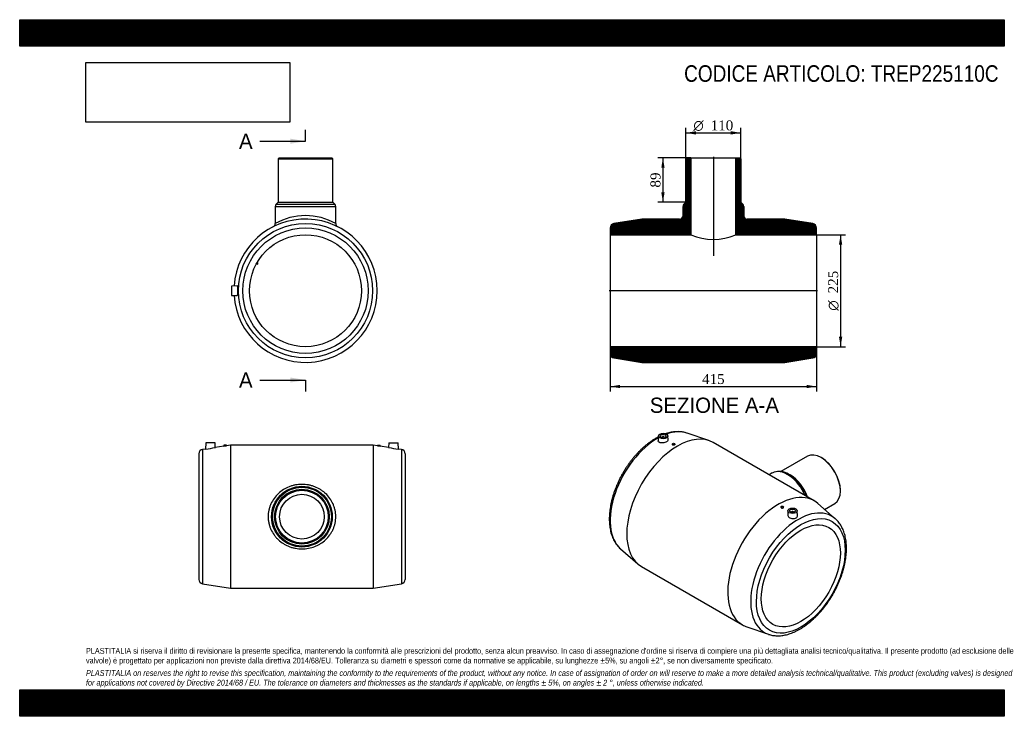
# Model space of a CAD drawing. Header units: millimetres. Extents: x 0 to 1980, y 0 to 1400.
import ezdxf
from ezdxf.enums import TextEntityAlignment as Align
from ezdxf.lldxf.tags import DXFTag

# ---------------------------------------------------------------- set-up
doc = ezdxf.new("R2010")
doc.units = ezdxf.units.MM
doc.header["$LTSCALE"] = 6.666667
for name, color, linetype in [('Default', 7, 'Continuous'), ('DV4_Default', 7, 'Continuous'), ('TREP225110C', 7, 'Continuous')]:
    doc.layers.add(name, color=color, linetype=linetype)
doc.styles.add('SEACAD_Solid_Edge_ANSI', font='seans.ttf')
doc.styles.add('SEACAD_Solid_Edge_ANSI1_Symbols', font='semeca1.ttf')
doc.styles.add('SEACAD_Times_New_Roman', font='times.ttf')
tags = doc.linetypes.add('CENTER2', pattern=[28.575, 19.05, -3.175, 3.175, -3.175]).pattern_tags.tags
tags[10:11] = [DXFTag(74, 4), DXFTag(75, 0), DXFTag(340, '0'), DXFTag(46, 0.0), DXFTag(50, 0.0), DXFTag(44, 0.0), DXFTag(45, 0.0)]
tags[8:9] = [DXFTag(74, 4), DXFTag(75, 0), DXFTag(340, '0'), DXFTag(46, 0.0), DXFTag(50, 0.0), DXFTag(44, 0.0), DXFTag(45, 0.0)]
tags[6:7] = [DXFTag(74, 4), DXFTag(75, 0), DXFTag(340, '0'), DXFTag(46, 0.0), DXFTag(50, 0.0), DXFTag(44, 0.0), DXFTag(45, 0.0)]
tags[4:5] = [DXFTag(74, 4), DXFTag(75, 0), DXFTag(340, '0'), DXFTag(46, 0.0), DXFTag(50, 0.0), DXFTag(44, 0.0), DXFTag(45, 0.0)]
doc.dimstyles.new('ANSImm', dxfattribs={"dimtxt": 20, "dimasz": 20, "dimexe": 10, "dimexo": 0, "dimgap": 5, "dimtad": 1, "dimlfac": 1, "dimdsep": 46, "dimtxsty": 'SEACAD_Times_New_Roman', "dimblk1": '_SE_FILLED', "dimblk2": '_SE_FILLED', "dimsah": 1, "dimcen": 10, "dimazin": 0, "dimtfac": 0.85, "dimtdec": 3, "dimtofl": 0, "dimtmove": 0, "dimatfit": 3, "dimfxl": 1, "dimarcsym": 0})
picture_1 = doc.add_image_def('image1.jpg', size_in_pixel=(4302, 1260))

# ---------------------------------------------------------------- blocks, each defined once
blk = doc.blocks.new('SE')
at = {"layer": 'TREP225110C', "color": 7, "linetype": 'Continuous'}
for p, q in [((373.7, 537.2), (367.7, 536.2)), ((367.7, 536.2), (367.7, 266.2)), ((374.1, 549.7), (373.7, 537.2)), ((393.1, 549.7), (374.1, 549.7)), ((393.4, 540.4), (393.1, 549.7)), ((410.7, 543.1), (393.4, 540.4)), ((415.6, 544.7), (410.6, 544.7)), ((410.6, 544.7), (410.6, 543.1)), ((424.1, 545.2), (415.6, 543.9)), ((415.6, 543.9), (415.6, 544.7)), ((424.1, 545.2), (424.1, 257.2)), ((711.1, 545.2), (424.1, 545.2)), ((711.1, 545.2), (711.1, 257.2)), ((719.6, 543.9), (711.1, 545.2)), ((719.6, 544.7), (724.6, 544.7)), ((719.6, 544.7), (719.6, 543.9)), ((724.6, 543.1), (724.6, 544.7)), ((741.8, 540.4), (724.6, 543.1)), ((742.1, 549.7), (741.8, 540.4)), ((742.1, 549.7), (761.1, 549.7)), ((761.6, 537.2), (761.1, 549.7)), ((767.5, 536.2), (761.5, 537.2)), ((767.5, 536.2), (767.5, 266.2)), ((360.1, 527.4), (360.1, 275.1)), ((775.1, 527.4), (775.1, 275.1)), ((367.7, 266.2), (424.1, 257.2)), ((711.1, 257.2), (767.5, 266.2)), ((424.1, 257.2), (711.1, 257.2))]:
    blk.add_line(p, q, dxfattribs=at)
for radius in [61, 59.2, 55, 53, 45]:
    blk.add_circle((567.6, 401.2), radius, dxfattribs=at)
for centre, radius, start, end in [((369.1, 527.4), 9, 99.0637, 180), ((361.2, 679.2), 142.6, 275.039, 283.0884), ((389.9, 689.3), 147.7, 278.0816, 280.0457), ((745.4, 689.3), 147.7, 259.9543, 261.9184), ((774.1, 679.2), 142.6, 256.9116, 264.961), ((766.1, 527.4), 9, 0, 80.9363), ((369.1, 275.1), 9, 180, 260.9363), ((766.1, 275.1), 9, 279.0637, 0)]:
    blk.add_arc(centre, radius, start, end, dxfattribs=at)
blk.add_open_spline([(499.6, 401.2), (499.6, 405.7), (500.1, 410.1), (501.5, 416.5), (502.1, 418.6), (503.4, 422.8), (504.2, 424.8), (506.9, 430.8), (509.1, 434.5), (514.2, 441.5), (517, 444.7), (523.3, 450.6), (526.7, 453.2), (534, 457.8), (537.8, 459.7), (543.9, 462.1), (546, 462.8), (550.2, 464), (552.3, 464.5), (558.8, 465.7), (563.1, 466.1), (569.8, 466.1), (572, 466), (576.4, 465.6), (578.5, 465.3), (582.8, 464.5), (585, 464), (589.2, 462.8), (591.3, 462.1), (597.4, 459.7), (601.2, 457.8), (606.7, 454.4), (608.5, 453.1), (611.9, 450.5), (613.5, 449.1), (618.2, 444.8), (621.1, 441.5), (626.2, 434.5), (628.3, 430.8), (631, 424.9), (631.8, 422.9), (633.1, 418.7), (633.7, 416.6), (635.1, 410.1), (635.6, 405.8), (635.6, 397), (635.1, 392.5), (633.3, 383.9), (631.9, 379.8), (629.3, 373.8), (628.3, 371.9), (626.1, 368.1), (624.9, 366.3), (621.2, 361.1), (618.3, 357.8), (612, 351.9), (608.6, 349.3), (603.2, 345.9), (601.3, 344.9), (597.4, 342.9), (595.4, 342), (589.3, 339.7), (585.2, 338.5), (576.6, 336.8), (572.1, 336.4), (563.3, 336.4), (559, 336.8), (552.5, 338), (550.3, 338.5), (546.1, 339.7), (544, 340.4), (540, 342), (538, 342.8), (534.1, 344.8), (532.2, 345.8), (526.7, 349.3), (523.3, 351.9), (518.6, 356.3), (517.1, 357.8), (514.2, 361), (512.9, 362.7), (509.1, 367.9), (506.9, 371.6), (504.2, 377.6), (503.4, 379.7), (502.1, 383.8), (501.5, 385.9), (500.6, 390.2), (500.2, 392.4), (499.7, 396.8), (499.6, 399), (499.6, 401.2)], degree=3, knots=[0, 0, 0, 0, 0.03125, 0.03125, 0.046875, 0.046875, 0.0625, 0.0625, 0.09375, 0.09375, 0.125, 0.125, 0.15625, 0.15625, 0.1875, 0.1875, 0.203125, 0.203125, 0.21875, 0.21875, 0.25, 0.25, 0.265625, 0.265625, 0.28125, 0.28125, 0.296875, 0.296875, 0.3125, 0.3125, 0.34375, 0.34375, 0.359375, 0.359375, 0.375, 0.375, 0.40625, 0.40625, 0.4375, 0.4375, 0.453125, 0.453125, 0.46875, 0.46875, 0.5, 0.5, 0.53125, 0.53125, 0.5625, 0.5625, 0.578125, 0.578125, 0.59375, 0.59375, 0.625, 0.625, 0.65625, 0.65625, 0.671875, 0.671875, 0.6875, 0.6875, 0.71875, 0.71875, 0.75, 0.75, 0.78125, 0.78125, 0.796875, 0.796875, 0.8125, 0.8125, 0.828125, 0.828125, 0.84375, 0.84375, 0.875, 0.875, 0.890625, 0.890625, 0.90625, 0.90625, 0.9375, 0.9375, 0.953125, 0.953125, 0.96875, 0.96875, 0.984375, 0.984375, 1, 1, 1, 1], dxfattribs=at)
blk = doc.blocks.new('SE1')
at = {"layer": 'TREP225110C', "color": 7, "linetype": 'Continuous'}
for p, q in [((1284.5, 563.4), (1284.1, 553.4)), ((1292, 560.7), (1292, 560.2)), ((1296, 560.2), (1296, 560.7)), ((1303.9, 555.2), (1303.5, 563.4)), ((1386.1, 554.1), (1342.2, 569.1)), ((1312.4, 547.2), (1312.4, 545.9)), ((1317.4, 546.4), (1317.4, 547.2)), ((1597.6, 433.1), (1394.6, 550.2)), ((1584, 522.8), (1530.8, 492)), ((1612.9, 519.2), (1611.5, 520)), ((1513.5, 489), (1507.1, 485.3)), ((1550, 484.5), (1547, 486.2)), ((1650.4, 452.7), (1650.4, 454.3)), ((1530.9, 421), (1530.9, 420.2)), ((1535.9, 419.8), (1535.9, 421)), ((1640.2, 397.1), (1605.2, 427.6)), ((1618.7, 415.8), (1639, 427.5)), ((1544.7, 413.2), (1544.4, 405)), ((1552.2, 410.5), (1552.2, 410)), ((1556.2, 410), (1556.2, 410.5)), ((1564.1, 403.2), (1563.7, 413.2)), ((1208.1, 336.8), (1243, 306.3)), ((1250.6, 300.8), (1453.6, 183.6)), ((1462.2, 179.7), (1506, 164.8))]:
    blk.add_line(p, q, dxfattribs=at)
blk.add_arc((1527.6, 461.4), 30.9, 61.2537, 117.3823, dxfattribs=at)
for centre, major_axis, start_param, end_param in [((1282.8, 448.6), (-67.5, -116.9), 3.910251, 6.170144), ((1322.6, 425.5), (-72, -124.7), 3.141593, 6.283185), ((1294, 560.7), (-2, 0), 2.647628, 6.283185), ((1294, 560.7), (-2, 0), 0, 0.493965), ((1282.8, 448.6), (-67.5, -116.9), 3.25965, 3.737612), ((1282.8, 448.6), (-67.5, -116.9), 3.254634, 3.25965), ((1611.5, 475.1), (-27.5, 47.6), 3.141593, 6.283185), ((1612.9, 475.9), (26.5, -45.9), 0.785398, 2.356194), ((1544, 436.1), (-30.5, 52.8), 4.520824, 6.283185), ((1547, 437.9), (-29.6, 51.3), 5.298016, 5.600191), ((1550, 439.6), (-27.5, 47.6), 4.4121, 5.497787), ((1547, 437.9), (-29.6, 51.3), 4.455823, 5.298016), ((1525.6, 308.4), (-72, -124.7), 3.028551, 6.283185), ((1565.5, 285.3), (-67.5, -116.9), 3.030452, 6.283185), ((1554.2, 410.5), (2, 0), 0, 3.635557), ((1554.2, 410.5), (2, 0), 5.789221, 6.283185), ((1565.5, 285.3), (-67.5, -116.9), -3.254634, -3.252734), ((1525.6, 308.4), (-72, -124.7), 0, 0.113041), ((1565.5, 285.3), (-67.5, -116.9), 0, 0.113041), ((1565.5, 285.3), (-67.5, -116.9), 0.113041, 0.115168)]:
    blk.add_ellipse(centre, major_axis=major_axis, ratio=0.57735, start_param=start_param, end_param=end_param, dxfattribs=at)
for centre, major_axis in [((1294, 563.3), (-9.5, 0)), ((1294, 563.3), (-5.75, 0)), ((1314.9, 547.2), (-2.5, 0)), ((1533.4, 421), (2.5, 0)), ((1554.2, 413.1), (9.5, 0)), ((1554.2, 413.1), (5.75, 0)), ((1570.8, 282.2), (-63.1, -109.2)), ((1570.8, 282.2), (-56.2, -97.4))]:
    blk.add_ellipse(centre, major_axis=major_axis, ratio=0.57735, dxfattribs=at)
for points, knots in [([(1279.3, 558.7), (1278.3, 558.2), (1275.8, 556.7), (1271.5, 553.9), (1266.5, 550.4), (1261.5, 546.6), (1256.6, 542.6), (1251.8, 538.2), (1247, 533.7), (1242.4, 528.9), (1237.9, 523.9), (1233.5, 518.8), (1229.2, 513.4), (1225.1, 507.8), (1221.1, 502.1), (1217.3, 496.3), (1213.7, 490.3), (1210.3, 484.3), (1207, 478.1), (1204, 471.9), (1201.1, 465.5), (1198.5, 459.2), (1196.1, 452.8), (1193.9, 446.4), (1192, 440), (1190.3, 433.6), (1188.9, 427.2), (1187.7, 420.9), (1186.8, 414.7), (1186.1, 408.5), (1185.7, 402.5), (1185.5, 396.5), (1185.7, 390.7), (1186.1, 385), (1186.8, 379.5), (1187.7, 374.2), (1188.9, 369), (1190.4, 364.1), (1192.2, 359.4), (1194.2, 354.9), (1196.5, 350.7), (1199.1, 346.8), (1201.8, 343.1), (1204.8, 339.8), (1207, 337.6), (1208.2, 336.7), (1208.2, 336.6)], [0, 0, 0, 0, 0.012547, 0.036196, 0.059831, 0.083452, 0.107055, 0.13064, 0.154206, 0.177754, 0.201284, 0.2248, 0.248302, 0.271793, 0.295276, 0.318753, 0.342227, 0.365699, 0.389173, 0.41265, 0.436133, 0.459625, 0.483128, 0.506644, 0.530177, 0.553728, 0.5773, 0.600894, 0.624511, 0.648153, 0.671818, 0.695504, 0.719208, 0.742922, 0.766633, 0.790326, 0.81398, 0.837572, 0.861073, 0.884455, 0.907689, 0.930753, 0.953632, 0.976324, 0.99884, 1, 1, 1, 1]), ([(1284.4, 561.6), (1283, 560.8), (1281.2, 559.9), (1279.6, 558.9), (1279.3, 558.7)], [0.92008926, 0.92008926, 0.92008926, 0.92008926, 0.9863157, 1, 1, 1, 1]), ([(1303.9, 555.2), (1303.9, 555.2), (1303.9, 555.1), (1303.8, 554.4), (1303.5, 553.8), (1302.5, 552.6), (1301.7, 552), (1299.8, 551), (1298.7, 550.5), (1296.3, 549.8), (1295, 549.5), (1292.4, 549.3), (1291.1, 549.2), (1288.8, 549.5), (1287.7, 549.7), (1285, 550.8), (1284, 552.1), (1284.1, 553.4)], [0.4921522, 0.4921522, 0.4921522, 0.4921522, 0.5, 0.5, 0.5625, 0.5625, 0.625, 0.625, 0.6875, 0.6875, 0.75, 0.75, 0.8125, 0.8125, 0.875, 0.875, 1, 1, 1, 1]), ([(1341.8, 569.2), (1340.4, 569.7), (1337.9, 570.5), (1333.6, 571.3), (1329.1, 571.9), (1324.6, 572.1), (1319.9, 572), (1315.1, 571.6), (1310.2, 570.8), (1305.2, 569.7), (1301.5, 568.6), (1299.5, 567.9), (1299.1, 567.8)], [0, 0, 0, 0, 0.0686695, 0.1428639, 0.217507, 0.2926861, 0.3684462, 0.4447901, 0.5216829, 0.5990608, 0.676842, 0.693912, 0.693912, 0.693912, 0.693912]), ([(1317.4, 546.4), (1317.4, 546.1), (1317.1, 545.7), (1316.2, 545.2), (1315.6, 545), (1314.3, 544.9), (1313.6, 544.9), (1312.7, 545.3), (1312.4, 545.6), (1312.4, 545.9)], [0.5034224, 0.5034224, 0.5034224, 0.5034224, 0.625, 0.625, 0.75, 0.75, 0.875, 0.875, 1, 1, 1, 1]), ([(1530.9, 420.2), (1530.9, 419.8), (1531.1, 419.3), (1532, 418.6), (1532.6, 418.4), (1533.3, 418.3)], [0.7525918, 0.7525918, 0.7525918, 0.7525918, 0.875, 0.875, 1, 1, 1, 1]), ([(1533.3, 418.3), (1534, 418.3), (1534.6, 418.4), (1535.6, 418.9), (1535.9, 419.3), (1535.9, 419.7), (1535.9, 419.8), (1535.9, 419.8)], [0, 0, 0, 0, 0.125, 0.125, 0.25, 0.25, 0.2527036, 0.2527036, 0.2527036, 0.2527036]), ([(1506.2, 164.7), (1506.7, 164.6), (1508.4, 163.9), (1511.7, 163.1), (1516.1, 162.3), (1520.6, 161.8), (1525.2, 161.7), (1529.9, 161.9), (1534.7, 162.5), (1539.6, 163.4), (1544.6, 164.6), (1549.7, 166.2), (1554.7, 168.1), (1559.8, 170.3), (1564.9, 172.8), (1570, 175.7), (1575.1, 178.8), (1580.1, 182.3), (1585.1, 186), (1590, 190), (1594.9, 194.2), (1599.6, 198.7), (1604.3, 203.4), (1608.9, 208.3), (1613.3, 213.4), (1617.6, 218.7), (1621.8, 224.2), (1625.8, 229.8), (1629.7, 235.6), (1633.3, 241.6), (1636.9, 247.6), (1640.2, 253.7), (1643.3, 260), (1646.2, 266.3), (1648.9, 272.6), (1651.4, 279), (1653.6, 285.4), (1655.6, 291.8), (1657.4, 298.2), (1658.9, 304.6), (1660.2, 310.9), (1661.2, 317.1), (1662, 323.3), (1662.5, 329.4), (1662.7, 335.4), (1662.6, 341.3), (1662.3, 347), (1661.7, 352.6), (1660.9, 358), (1659.7, 363.2), (1658.3, 368.2), (1656.6, 373), (1654.7, 377.5), (1652.5, 381.8), (1650, 385.9), (1647.3, 389.6), (1644.4, 393), (1641.9, 395.6), (1640.5, 396.8), (1640, 397.2)], [0, 0, 0, 0, 0.005393, 0.022484, 0.039659, 0.056946, 0.074362, 0.091913, 0.109597, 0.127404, 0.145317, 0.163316, 0.181382, 0.199494, 0.217636, 0.235794, 0.253956, 0.272113, 0.290261, 0.308396, 0.326516, 0.344622, 0.362714, 0.380792, 0.398859, 0.416914, 0.434961, 0.453, 0.471034, 0.489065, 0.507095, 0.525125, 0.543157, 0.561193, 0.579235, 0.597285, 0.615345, 0.633416, 0.651501, 0.669602, 0.687719, 0.705854, 0.724007, 0.742179, 0.760368, 0.778571, 0.796784, 0.814999, 0.833204, 0.851385, 0.869524, 0.8876, 0.905593, 0.923479, 0.941239, 0.958859, 0.976336, 0.993673, 1, 1, 1, 1]), ([(1544.4, 405), (1544.4, 404.9), (1544.4, 404.8), (1544.4, 403.7), (1544.7, 402.8), (1545.8, 401.1), (1546.5, 400.3), (1549.3, 398.3), (1551.9, 397.4), (1554.5, 397.3)], [0.7406657, 0.7406657, 0.7406657, 0.7406657, 0.75, 0.75, 0.8125, 0.8125, 0.875, 0.875, 1, 1, 1, 1]), ([(1554.5, 397.3), (1555.8, 397.2), (1557.1, 397.4), (1559.5, 397.9), (1560.6, 398.3), (1562.3, 399.4), (1563.1, 400.1), (1564, 401.6), (1564.2, 402.4), (1564.1, 403.2)], [0, 0, 0, 0, 0.0625, 0.0625, 0.125, 0.125, 0.1875, 0.1875, 0.249271, 0.249271, 0.249271, 0.249271])]:
    blk.add_open_spline(points, degree=3, knots=knots, dxfattribs=at)
blk = doc.blocks.new('SE2')
at = {"layer": 'TREP225110C', "color": 7, "linetype": 'Continuous'}
for p, q in [((521.7, 1122.3), (519.7, 1120.3)), ((519.7, 1120.3), (629.7, 1120.3)), ((519.7, 1120.3), (519.7, 1033.3)), ((521.7, 1122.3), (627.7, 1122.3)), ((629.7, 1120.3), (627.7, 1122.3)), ((629.7, 1033.3), (629.7, 1120.3)), ((519.7, 1033.3), (515.5, 1029.1)), ((519.7, 1033.3), (629.7, 1033.3)), ((634, 1029.1), (629.7, 1033.3)), ((513.7, 1024.9), (635.7, 1024.9)), ((513.7, 1024.9), (513.7, 990.2)), ((515.5, 1029.1), (634, 1029.1)), ((635.7, 990.2), (635.7, 1024.9)), ((479.5, 910.4), (477.3, 911.6)), ((476.3, 909.8), (478.5, 908.6)), ((478.5, 908.6), (479.5, 910.4)), ((437.6, 865.2), (426.2, 864.8)), ((426.2, 864.8), (426.2, 845.8)), ((426.2, 845.8), (437.6, 845.4))]:
    blk.add_line(p, q, dxfattribs=at)
for radius in [135, 126.1, 112.5]:
    blk.add_circle((574.7, 855.3), radius, dxfattribs=at)
for centre, radius, start, end in [((519.7, 1024.9), 6, 135, 180), ((629.7, 1024.9), 6, 0, 45), ((574.7, 855.3), 144, 0, 176.1501), ((506.8, 990.1), 6.95, 298.7658, 0.5324), ((574.7, 883.3), 123.1, 60.2839, 119.7161), ((642.7, 990.1), 6.91, 179.3001, 239.6748), ((574.7, 855.3), 144, 183.8499, 360)]:
    blk.add_arc(centre, radius, start, end, dxfattribs=at)
for points, knots in [([(438.5, 848.5), (438.6, 849.5), (438.7, 850.6), (438.8, 853), (438.8, 854.3), (438.8, 856.9), (438.8, 858.2), (438.7, 860.6), (438.6, 861.7), (438.4, 863.5), (438.2, 864.1), (437.9, 865), (437.7, 865.2), (437.6, 865.2)], [0, 0, 0, 0, 0.0625, 0.0625, 0.125, 0.125, 0.1875, 0.1875, 0.25, 0.25, 0.3125, 0.3125, 0.3706322, 0.3706322, 0.3706322, 0.3706322]), ([(437.6, 845.4), (437.6, 845.4), (437.6, 845.4), (438, 845.5), (438.3, 846.6), (438.5, 848.5)], [0.8700557, 0.8700557, 0.8700557, 0.8700557, 0.875, 0.875, 1, 1, 1, 1])]:
    blk.add_open_spline(points, degree=3, knots=knots, dxfattribs=at)
blk = doc.blocks.new('SE4')
at = {"color": 7, "linetype": 'Continuous', "style": 'SEACAD_Solid_Edge_ANSI'}
blk.add_text('A', height=30.7, dxfattribs=at).set_placement((441, 1171.1), align=Align.TOP_LEFT)
blk = doc.blocks.new('SE5')
at = {"color": 7, "linetype": 'Continuous', "style": 'SEACAD_Solid_Edge_ANSI'}
blk.add_text('A', height=30.7, dxfattribs=at).set_placement((441, 691.1), align=Align.TOP_LEFT)
blk = doc.blocks.new('SEANNOT_GROUP')
at = {"linetype": 'Continuous'}
blk.add_hatch(color=7, dxfattribs=at).paths.add_polyline_path([(544.1, 1150.7), (574.7, 1155.8), (544.1, 1160.9)])
at = {"color": 7, "linetype": 'Continuous'}
blk.add_lwpolyline([(482.7, 1155.8), (574.7, 1155.8)], dxfattribs=at)
blk = doc.blocks.new('SEANNOT_GROUP1')
at = {"linetype": 'Continuous'}
blk.add_hatch(color=7, dxfattribs=at).paths.add_polyline_path([(544.1, 670.7), (574.7, 675.8), (544.1, 680.9)])
at = {"color": 7, "linetype": 'Continuous'}
blk.add_lwpolyline([(482.7, 675.8), (574.7, 675.8)], dxfattribs=at)
blk = doc.blocks.new('SE3')
at = {"layer": 'Default', "color": 7, "linetype": 'CENTER2'}
for p, q in [((574.7, 1155.8), (574.7, 1178.8)), ((574.7, 675.8), (574.7, 652.8))]:
    blk.add_line(p, q, dxfattribs=at)
at = {"layer": 'Default', "color": 7, "linetype": 'CENTER2', "const_width": 0.0001}
blk.add_lwpolyline([(574.7, 1155.8), (574.7, 675.8)], dxfattribs=at)
at = {"layer": 'Default'}
for name in ['SE4', 'SEANNOT_GROUP', 'SE5', 'SEANNOT_GROUP1']:
    blk.add_blockref(name, (0, 0), dxfattribs=at)
blk = doc.blocks.new('SE6')
at = {"layer": 'TREP225110C', "linetype": 'Continuous'}
h = blk.add_hatch(dxfattribs=at)
h.set_pattern_fill('LINE', scale=0.629921, angle=45, style=0)
edge = h.paths.add_edge_path()
edge.add_line((1187.4, 967.8), (1349.9, 967.8))
edge.add_line((1349.9, 967.8), (1349.9, 1122.3))
edge.add_line((1349.9, 1122.3), (1341.9, 1122.3))
edge.add_line((1341.9, 1122.3), (1339.9, 1120.3))
edge.add_line((1339.9, 1120.3), (1339.9, 1033.3))
edge.add_line((1339.9, 1033.3), (1335.7, 1029.1))
edge.add_arc((1339.9, 1024.9), 6, 135, 180)
edge.add_line((1333.9, 1024.9), (1333.9, 1006.3))
edge.add_arc((1326.9, 1006.3), 7, 270, 360, ccw=False)
edge.add_line((1326.9, 999.3), (1251.4, 999.3))
edge.add_line((1251.4, 999.3), (1195, 990.3))
edge.add_arc((1196.4, 981.4), 9, 99.0637, 180)
edge.add_line((1187.4, 981.4), (1187.4, 967.8))
h = blk.add_hatch(dxfattribs=at)
h.set_pattern_fill('LINE', scale=0.629921, angle=45, style=0)
edge = h.paths.add_edge_path()
edge.add_line((1439.9, 1122.3), (1439.9, 967.8))
edge.add_line((1439.9, 967.8), (1602.4, 967.8))
edge.add_line((1602.4, 967.8), (1602.4, 981.4))
edge.add_arc((1593.4, 981.4), 9, 0, 80.9363)
edge.add_line((1594.8, 990.3), (1538.4, 999.3))
edge.add_line((1538.4, 999.3), (1462.9, 999.3))
edge.add_arc((1462.9, 1006.3), 7, 180, 270, ccw=False)
edge.add_line((1455.9, 1006.3), (1455.9, 1024.9))
edge.add_arc((1449.9, 1024.9), 6, 0, 45)
edge.add_line((1454.2, 1029.1), (1449.9, 1033.3))
edge.add_line((1449.9, 1033.3), (1449.9, 1120.3))
edge.add_line((1449.9, 1120.3), (1447.9, 1122.3))
edge.add_line((1447.9, 1122.3), (1439.9, 1122.3))
h = blk.add_hatch(dxfattribs=at)
h.set_pattern_fill('LINE', scale=0.629921, angle=45, style=0)
edge = h.paths.add_edge_path()
edge.add_arc((1196.4, 729.2), 9, 180, 260.9363)
edge.add_line((1195, 720.3), (1251.4, 711.3))
edge.add_line((1251.4, 711.3), (1538.4, 711.3))
edge.add_line((1538.4, 711.3), (1594.8, 720.3))
edge.add_arc((1593.4, 729.2), 9, 279.0637, 360)
edge.add_line((1602.4, 729.2), (1602.4, 742.8))
edge.add_line((1602.4, 742.8), (1187.4, 742.8))
edge.add_line((1187.4, 742.8), (1187.4, 729.2))
at = {"layer": 'DV4_Default', "color": 7, "linetype": 'CENTER2'}
for p, q in [((1394.9, 1124.1), (1394.9, 925.3)), ((1604.2, 855.3), (1185.7, 855.3))]:
    blk.add_line(p, q, dxfattribs=at)
at = {"layer": 'TREP225110C', "color": 7, "linetype": 'Continuous'}
for p, q in [((1339.9, 1120.3), (1341.9, 1122.3)), ((1339.9, 1033.3), (1339.9, 1120.3)), ((1341.9, 1122.3), (1349.9, 1122.3)), ((1349.9, 1122.3), (1439.9, 1122.3)), ((1349.9, 1122.3), (1349.9, 967.8)), ((1439.9, 1122.3), (1447.9, 1122.3)), ((1439.9, 967.8), (1439.9, 1122.3)), ((1447.9, 1122.3), (1449.9, 1120.3)), ((1449.9, 1120.3), (1449.9, 1033.3)), ((1335.7, 1029.1), (1339.9, 1033.3)), ((1449.9, 1033.3), (1454.2, 1029.1)), ((1333.9, 1006.3), (1333.9, 1024.9)), ((1455.9, 1024.9), (1455.9, 1006.3)), ((1251.4, 999.3), (1195, 990.3)), ((1326.9, 999.3), (1251.4, 999.3)), ((1538.4, 999.3), (1462.9, 999.3)), ((1594.8, 990.3), (1538.4, 999.3)), ((1187.4, 981.4), (1187.4, 967.8)), ((1602.4, 967.8), (1602.4, 981.4)), ((1187.4, 967.8), (1187.4, 742.8)), ((1187.4, 967.8), (1349.9, 967.8)), ((1439.9, 967.8), (1602.4, 967.8)), ((1602.4, 967.8), (1602.4, 742.8)), ((1187.4, 742.8), (1187.4, 729.2)), ((1602.4, 742.8), (1187.4, 742.8)), ((1602.4, 729.2), (1602.4, 742.8)), ((1195, 720.3), (1251.4, 711.3)), ((1538.4, 711.3), (1594.8, 720.3)), ((1251.4, 711.3), (1538.4, 711.3))]:
    blk.add_line(p, q, dxfattribs=at)
for centre, radius, start, end in [((1339.9, 1024.9), 6, 135, 180), ((1449.9, 1024.9), 6, 0, 45), ((1196.4, 981.4), 9, 99.0637, 180), ((1326.9, 1006.3), 7, 270, 0), ((1462.9, 1006.3), 7, 180, 270), ((1593.4, 981.4), 9, 0, 80.9363), ((1394.9, 1071.1), 112.7, 246.4602, 293.5398), ((1196.4, 729.2), 9, 180, 260.9363), ((1593.4, 729.2), 9, 279.0637, 0)]:
    blk.add_arc(centre, radius, start, end, dxfattribs=at)
blk = doc.blocks.new('DMBLK11')
at = {"layer": 'Default', "linetype": 'Continuous'}
for points in [[(1207.4, 659.5), (1207.4, 666.1), (1187.4, 662.8)], [(1582.4, 659.5), (1602.4, 662.8), (1582.4, 666.1)]]:
    blk.add_hatch(color=7, dxfattribs=at).paths.add_polyline_path(points)
at = {"layer": 'Default', "color": 7, "linetype": 'Continuous'}
for p, q in [((1187.4, 742.8), (1187.4, 652.8)), ((1602.4, 742.8), (1602.4, 652.8)), ((1187.4, 662.8), (1602.4, 662.8))]:
    blk.add_line(p, q, dxfattribs=at)
at = {"layer": 'Default', "color": 7, "linetype": 'Continuous', "style": 'SEACAD_Times_New_Roman'}
blk.add_text('415', height=20, dxfattribs=at).set_placement((1372.2, 687.8), align=Align.TOP_LEFT)
blk = doc.blocks.new('_SE_FILLED')
at = {"color": 0}
blk.add_line((0, 0), (-1, 0), dxfattribs=at)
blk.add_solid([(0, 0), (-1, -0.1665), (-1, 0.1665), (0, 0)], dxfattribs=at)
blk = doc.blocks.new('GDimGGroup')
at = {"layer": 'Default', "linetype": 'Continuous'}
for points in [[(1654.1, 947.8), (1650.8, 967.8), (1647.5, 947.8)], [(1654.1, 762.8), (1647.5, 762.8), (1650.8, 742.8)]]:
    blk.add_hatch(color=7, dxfattribs=at).paths.add_polyline_path(points)
at = {"layer": 'Default', "color": 7, "linetype": 'Continuous'}
for p, q in [((1602.4, 967.8), (1660.8, 967.8)), ((1650.8, 967.8), (1650.8, 742.8)), ((1602.4, 742.8), (1660.8, 742.8))]:
    blk.add_line(p, q, dxfattribs=at)
for s, style, p in [('225', 'SEACAD_Times_New_Roman', (1625.8, 850)), ('O', 'SEACAD_Solid_Edge_ANSI1_Symbols', (1625.8, 815.2))]:
    blk.add_text(s, height=20, rotation=90, dxfattribs=dict(at, style=style)).set_placement(p, align=Align.TOP_LEFT)
blk = doc.blocks.new('GDimGGroup1')
at = {"layer": 'Default', "linetype": 'Continuous'}
for points in [[(1359.9, 1175.9), (1339.9, 1172.6), (1359.9, 1169.2)], [(1429.9, 1175.9), (1429.9, 1169.2), (1449.9, 1172.6)]]:
    blk.add_hatch(color=7, dxfattribs=at).paths.add_polyline_path(points)
at = {"layer": 'Default', "color": 7, "linetype": 'Continuous'}
for p, q in [((1339.9, 1120.3), (1339.9, 1182.6)), ((1339.9, 1172.6), (1449.9, 1172.6)), ((1449.9, 1120.3), (1449.9, 1182.6))]:
    blk.add_line(p, q, dxfattribs=at)
for s, style, p in [('O', 'SEACAD_Solid_Edge_ANSI1_Symbols', (1354.8, 1197.6)), ('110', 'SEACAD_Times_New_Roman', (1389.6, 1197.6))]:
    blk.add_text(s, height=20, dxfattribs=dict(at, style=style)).set_placement(p, align=Align.TOP_LEFT)
blk = doc.blocks.new('DMBLK12')
at = {"layer": 'Default', "linetype": 'Continuous'}
for points in [[(1290.2, 1102.3), (1296.9, 1102.3), (1293.5, 1122.3)], [(1290.2, 1053.3), (1293.5, 1033.3), (1296.9, 1053.3)]]:
    blk.add_hatch(color=7, dxfattribs=at).paths.add_polyline_path(points)
at = {"layer": 'Default', "color": 7, "linetype": 'Continuous'}
for p, q in [((1349.9, 1122.3), (1283.5, 1122.3)), ((1293.5, 1122.3), (1293.5, 1033.3)), ((1339.9, 1033.3), (1283.5, 1033.3))]:
    blk.add_line(p, q, dxfattribs=at)
at = {"layer": 'Default', "color": 7, "linetype": 'Continuous', "style": 'SEACAD_Times_New_Roman'}
blk.add_text('89', height=20, rotation=90, dxfattribs=at).set_placement((1268.5, 1062.7), align=Align.TOP_LEFT)

msp = doc.modelspace()

# ---------------------------------------------------------------- hatches: boundary and pattern name
at = {"layer": 'Default', "linetype": 'Continuous'}
h = msp.add_hatch(dxfattribs=at)
h.set_pattern_fill('LINE', scale=0.629921, angle=45, style=0)
h.paths.add_polyline_path([(1980, 1346.667), (1980, 1400), (0, 1400), (0, 1346.667)])
for points in [[(1980, 1346.667), (1980, 1400), (0, 1400), (0, 1346.667)], [(1980, 0), (1980, 53.333), (0, 53.333), (0, 0)]]:
    msp.add_hatch(color=7, dxfattribs=at).paths.add_polyline_path(points)
h = msp.add_hatch(dxfattribs=at)
h.set_pattern_fill('LINE', scale=0.629921, angle=45, style=0)
h.paths.add_polyline_path([(1980, 0), (1980, 53.333), (0, 53.333), (0, 0)])

# ---------------------------------------------------------------- linework, layer by layer
at = {"layer": 'Default', "color": 7, "linetype": 'Continuous'}
for p, q in [((0, 1400), (1980, 1400)), ((0, 1346.667), (0, 1400)), ((1980, 1400), (1980, 1346.667)), ((1980, 1346.667), (0, 1346.667)), ((0, 53.333), (1980, 53.333)), ((0, 0), (0, 53.333)), ((1980, 53.333), (1980, 0)), ((1980, 0), (0, 0))]:
    msp.add_line(p, q, dxfattribs=at)

# ---------------------------------------------------------------- block references
at = {"layer": 'Default'}
for name in ['GDimGGroup1', 'SE3', 'SE2', 'SE6', 'GDimGGroup', 'SE1', 'SE']:
    msp.add_blockref(name, (0, 0), dxfattribs=at)

# ---------------------------------------------------------------- texts
at = {"layer": 'Default', "color": 7, "linetype": 'Continuous', "style": 'SEACAD_Solid_Edge_ANSI'}
msp.add_text('SEZIONE A-A', height=30.66667, dxfattribs=at).set_placement((1267.118, 640.461), align=Align.TOP_LEFT)
at = {"layer": 'Default', "attachment_point": 1}
for s, insert, char_height, width in [('{\\fArial Narrow|b0||i0||c0|p34;\\C7;\\H33.33333333;\\W1.;CODICE ARTICOLO: TREP225110C}', (1336.155, 1308.483), 33.33333, 642.95578), ("{\\fArial Narrow|b0||i0||c0|p34;\\C7;\\H11.66666667;\\W1.;PLASTITALIA si riserva il diritto di revisionare la presente specifica, mantenendo la conformità alle prescrizioni del prodotto, senza alcun preavviso. In caso di assegnazione d'ordine si riserva di compiere una più dettagliata analisi tecnico/qualitativa. Il presente prodotto (ad esclusione delle \\P}{\\fArial Narrow|b0||i0||c0|p34;\\C7;\\H11.66666667;\\W1.;valvole) è progettato per applicazioni non previste dalla direttiva 2014/68/EU. Tolleranza su diametri e spessori come da normative se applicabile, su lunghezze ±5%, su angoli ±2°, se non diversamente specificato.\\P}{\\fArial Narrow|b0||i0||c0|p34;\\C7;\\H3.333333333;\\W1.;   \\P}{\\fArial Narrow|b0||i1||c0|p34;\\C7;\\H11.66666667;\\W1.;PLASTITALIA on reserves the right to revise this specification, maintaining the conformity to the requirements of the product, without any notice. In case of assignation of order on will reserve to make a more detailed analysis technical/qualitative. This product (excluding valves) is designed \\P}{\\fArial Narrow|b0||i1||c0|p34;\\C7;\\H11.66666667;\\W1.;for applications not covered by Directive 2014/68 / EU. The tolerance on diameters and thicknesses as the standards if applicable, on lengths ± 5%, on angles ± 2 °, unless otherwise indicated.\\P}", (133.333, 137.349), 11.666667, 1713.33333)]:
    msp.add_mtext(s, dxfattribs=dict(at, insert=insert, char_height=char_height, width=width))

# ---------------------------------------------------------------- dimensions: what is measured, and where the dimension line sits
at = {"layer": 'Default', "color": 7, "linetype": 'Continuous'}
for base, p1, p2, angle, picture, middle, dimtype in [((1293.537, 1033.337), (1349.929, 1122.337), (1339.929, 1033.337), 90, 'DMBLK12', (1293.537, 1077.837), 160), ((1187.429, 662.786), (1187.429, 742.837), (1602.429, 742.837), 0, 'DMBLK11', (1394.929, 662.786), 161)]:
    dim = msp.add_linear_dim(base=base, p1=p1, p2=p2, angle=angle, text='\\A1;<>', dimstyle='ANSImm', dxfattribs=at)
    dim.commit()
    dim.dimension.update_dxf_attribs({"geometry": picture, "text_midpoint": middle, "dimtype": dimtype})

# ---------------------------------------------------------------- pictures from other files: only their frames are drawn
image = msp.add_image(picture_1, insert=(133.333, 1194.021), size_in_units=(409.714, 120))
image.dxf.flags = 7

doc.saveas('drawing.dxf')
